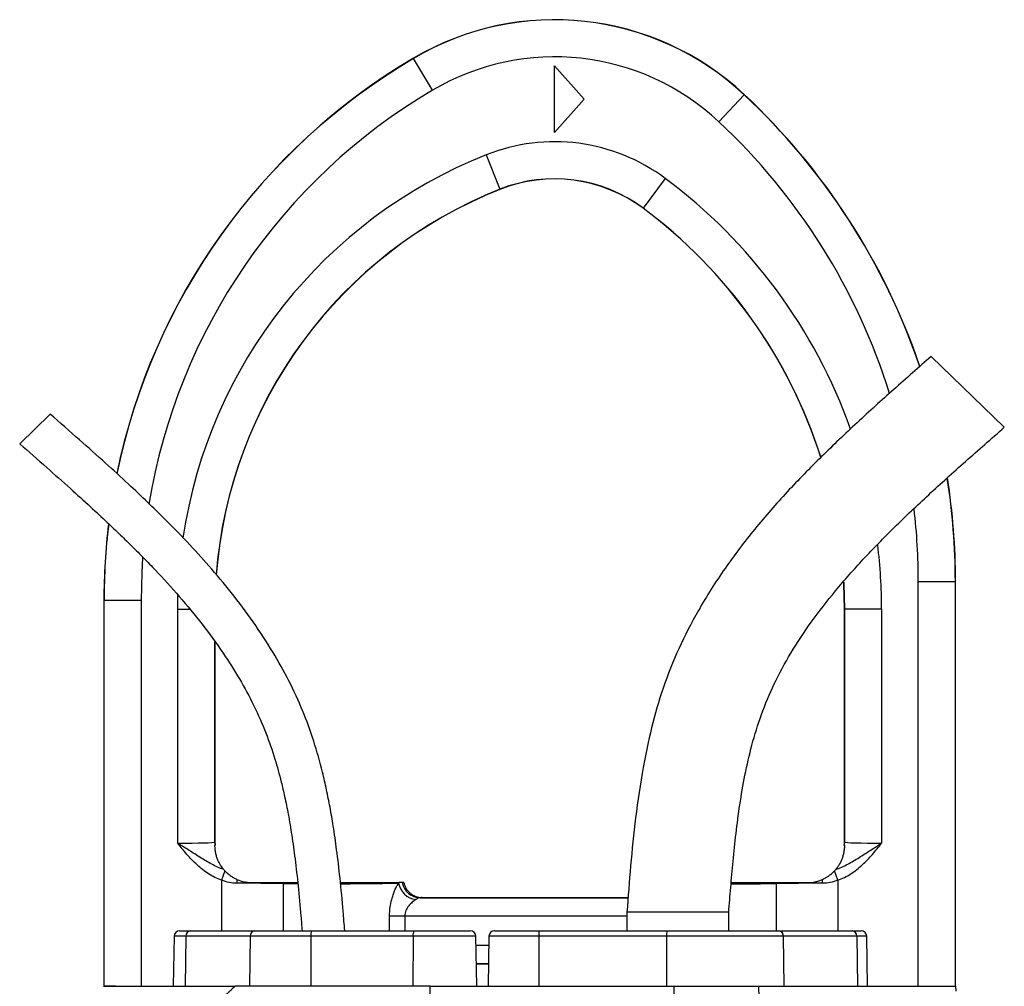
# Model space of a CAD drawing. Header units: millimetres. Extents: x 1695 to 3133, y 654 to 4111.
# Tile 5 of 5: x 2125 to 2657, y 3589 to 4111. Entities that reach past the tile are written whole.
import ezdxf

# ---------------------------------------------------------------- set-up
doc = ezdxf.new("R2010")
doc.units = ezdxf.units.MM
doc.header["$LTSCALE"] = 2

msp = doc.modelspace()

# ---------------------------------------------------------------- linework, layer by layer
at = {"color": 7, "linetype": 'Continuous', "lineweight": 25}
for p, q in [((2337.82, 4090.31), (2337.77, 4090.38)), ((2337.77, 4090.38), (2337.77, 4090.38)), ((2347.98, 4073.08), (2337.82, 4090.31)), ((2414, 4050.31), (2414, 4086.31)), ((2414, 4086.31), (2430, 4068.31)), ((2502.74, 4056.08), (2516.4, 4070.68)), ((2516.4, 4070.68), (2516.46, 4070.74)), ((2430, 4068.31), (2414, 4050.31)), ((2377.04, 4038.22), (2384.42, 4019.63)), ((2473.76, 4025.49), (2461.82, 4009.45)), ((2384.42, 4019.63), (2384.46, 4019.55)), ((2384.46, 4019.55), (2384.46, 4019.55)), ((2461.77, 4009.37), (2461.76, 4009.37)), ((2461.82, 4009.45), (2461.77, 4009.37)), ((2656.91, 3891.08), (2617.42, 3929.36)), ((2141.59, 3898.23), (2125.07, 3882.22)), ((2610.46, 3589.2), (2610.46, 3807.83)), ((2610.46, 3807.83), (2630.45, 3807.83)), ((2630.45, 3807.83), (2630.45, 3589.2)), ((2630.45, 3807.83), (2630.54, 3807.83)), ((2630.54, 3589.2), (2630.54, 3807.83)), ((2630.55, 3589.2), (2630.55, 3807.83)), ((2170.55, 3797.56), (2170.55, 3589.2)), ((2170.64, 3797.56), (2170.55, 3797.56)), ((2170.55, 3797.56), (2170.55, 3589.2)), ((2170.55, 3797.56), (2170.55, 3797.56)), ((2170.64, 3589.2), (2170.64, 3797.56)), ((2190.64, 3797.56), (2170.64, 3797.56)), ((2190.64, 3797.56), (2190.64, 3589.2)), ((2210.46, 3666.48), (2210.46, 3792.79)), ((2570.64, 3792.79), (2570.55, 3792.79)), ((2570.55, 3792.79), (2570.55, 3667.19)), ((2570.55, 3792.79), (2570.55, 3792.79)), ((2590.64, 3792.79), (2570.64, 3792.79)), ((2570.64, 3667.1), (2570.64, 3792.79)), ((2590.64, 3792.79), (2590.64, 3666.48)), ((2230.55, 3667.19), (2230.55, 3775.19)), ((2230.45, 3667.1), (2230.55, 3667.19)), ((2230.55, 3667.19), (2230.55, 3667.19)), ((2570.55, 3667.19), (2570.55, 3667)), ((2570.55, 3667.19), (2570.64, 3667.1)), ((2570.55, 3667.19), (2570.55, 3667.19)), ((2235.93, 3651.55), (2234.17, 3646.48)), ((2566.93, 3646.48), (2565.16, 3651.55)), ((2342.42, 3637.2), (2453.69, 3637.2)), ((2453.05, 3629.2), (2453.05, 3619.2)), ((2508.05, 3629.2), (2453.05, 3629.2)), ((2508.05, 3619.2), (2508.05, 3629.2)), ((2333.02, 3627.02), (2324.85, 3627.02)), ((2211.46, 3619.2), (2217.22, 3619.2)), ((2217.22, 3619.2), (2251.96, 3619.2)), ((2251.96, 3619.2), (2282.78, 3619.2)), ((2282.78, 3619.2), (2337.99, 3619.2)), ((2337.99, 3619.2), (2368.44, 3619.2)), ((2381.52, 3619.2), (2405.73, 3619.2)), ((2405.73, 3619.2), (2474.75, 3619.2)), ((2474.75, 3619.2), (2535.05, 3619.2)), ((2535.05, 3619.2), (2574.78, 3619.2)), ((2574.78, 3619.2), (2579.58, 3619.2)), ((2208.46, 3616.25), (2207.99, 3589.2)), ((2214.87, 3616.25), (2214.51, 3589.2)), ((2249.62, 3616.25), (2214.87, 3616.25)), ((2249.62, 3616.25), (2249.25, 3589.2)), ((2282.34, 3616.25), (2249.62, 3616.25)), ((2282.34, 3616.25), (2282.27, 3589.2)), ((2337.55, 3616.25), (2282.34, 3616.25)), ((2337.55, 3616.25), (2337.48, 3589.2)), ((2371.91, 3589.2), (2371.44, 3616.25)), ((2378.52, 3616.25), (2378.04, 3589.2)), ((2405.47, 3616.25), (2405.43, 3589.2)), ((2474.49, 3616.25), (2405.47, 3616.25)), ((2474.49, 3616.25), (2474.45, 3589.2)), ((2537.5, 3616.25), (2474.49, 3616.25)), ((2537.5, 3616.25), (2537.89, 3589.2)), ((2577.24, 3616.25), (2537.5, 3616.25)), ((2577.24, 3616.25), (2577.63, 3589.2)), ((2583.05, 3589.2), (2582.58, 3616.25)), ((2378.26, 3601.38), (2371.7, 3601.38)), ((2378.25, 3601.2), (2371.7, 3601.2)), ((2176.74, 3589.2), (2170.64, 3589.2)), ((2346.78, 3589.2), (2241.43, 3589.2)), ((2346.58, 3521.27), (2346.78, 3589.2)), ((2346.78, 3589.2), (2478.5, 3589.2)), ((2478.4, 3556.26), (2478.5, 3589.2)), ((2478.5, 3589.2), (2524.39, 3589.2)), ((2524.89, 3562.66), (2524.39, 3589.2)), ((2524.39, 3589.2), (2630.75, 3589.2)), ((2630.83, 3586.63), (2630.75, 3589.2))]:
    msp.add_line(p, q, dxfattribs=at)
at = {"color": 8, "linetype": 'Continuous', "lineweight": 25}
for p, q in [((2210.46, 3792.79), (2210.56, 3800.21)), ((2210.46, 3792.79), (2217.01, 3792.79)), ((2230.45, 3775.32), (2230.45, 3667.1)), ((2234.17, 3646.48), (2234.17, 3619.2)), ((2267.33, 3644.67), (2267.33, 3619.2)), ((2533.76, 3644.67), (2533.76, 3619.2)), ((2566.93, 3646.48), (2566.93, 3619.2)), ((2341.39, 3637.02), (2453.68, 3637.02)), ((2324.85, 3619.2), (2324.85, 3627.02)), ((2333.02, 3627.02), (2333.02, 3619.2)), ((2453.05, 3627.02), (2333.02, 3627.02)), ((2214.87, 3616.25), (2208.46, 3616.25)), ((2371.44, 3616.25), (2337.55, 3616.25)), ((2371.52, 3611.37), (2378.43, 3611.37)), ((2405.47, 3616.25), (2378.52, 3616.25)), ((2582.58, 3616.25), (2577.24, 3616.25))]:
    msp.add_line(p, q, dxfattribs=at)
at = {"color": 8, "linetype": 'Continuous', "lineweight": 25, "flags": 128}
for points in [[(2191.48, 3820.76), (2190.99, 3812.64), (2190.64, 3797.56)], [(2570.64, 3792.79), (2570.28, 3806.75), (2570.24, 3807.47)]]:
    msp.add_lwpolyline(points, dxfattribs=at)
at = {"color": 7, "linetype": 'Continuous', "lineweight": 25, "flags": 128}
msp.add_lwpolyline([(2570.15, 3807.39), (2570.19, 3806.74), (2570.55, 3792.79)], dxfattribs=at)
at = {"color": 7, "linetype": 'Continuous', "lineweight": 25}
for centre, radius, start, end in [((2414, 3961.2), 150, 46.9147, 120.5418), ((2414, 3961.2), 149.99, 46.9147, 120.5418), ((2414, 3961.2), 149.91, 46.9147, 120.5418), ((2510.55, 3797.56), 340, 120.5418, 168.3939), ((2414, 3961.2), 129.91, 46.9147, 120.5418), ((2270.55, 3807.83), 360, 18.8003, 46.9147), ((2414, 3945.2), 100.09, 53.3378, 111.6674), ((2414, 3945.2), 80.09, 53.3378, 111.6674), ((2414, 3945.2), 80, 53.3378, 111.6674), ((2474.55, 3792.79), 244, 111.6674, 175.6694), ((2300.55, 3792.79), 270, 17.67, 53.3378), ((2270.55, 3807.83), 360, 0, 8.917), ((2510.55, 3797.56), 340, 173.0282, 180), ((2246.45, 3667.11), 16, 180.0175, 186.8534), ((2554.64, 3667.11), 16, 353.1466, 359.9825), ((2283.94, 3644.78), 41.57, 177.0444, 179.899), ((2278.17, 3644.59), 10.83, 176.7649, 179.5405), ((2340.78, 3647.15), 11.29, 191.1347, 261.0439), ((2341.5, 3646.92), 9.9, 190.007, 269.3199), ((2522.93, 3644.59), 10.83, 0.4595, 3.2351), ((2517.16, 3644.78), 41.57, 0.101, 2.9556), ((2211.46, 3616.2), 3, 90, 179), ((2217.59, 3616.5), 2.72, 97.6531, 185.2722), ((2252.33, 3616.5), 2.72, 97.6531, 185.2722), ((2287.64, 3616.96), 5.34, 155.2611, 187.6513), ((2342.85, 3616.96), 5.34, 155.2611, 187.6513), ((2368.44, 3616.2), 3, 1, 90), ((2381.52, 3616.2), 3, 90, 179), ((2414.07, 3616.97), 8.63, 165.0616, 184.8017), ((2483.09, 3616.97), 8.63, 165.0616, 184.8017), ((2534.75, 3616.45), 2.76, 355.7484, 83.8791), ((2574.49, 3616.45), 2.76, 355.7484, 83.8791), ((2579.58, 3616.2), 3, 1, 90)]:
    msp.add_arc(centre, radius, start, end, dxfattribs=at)
at = {"color": 8, "linetype": 'Continuous', "lineweight": 25}
for centre, radius, start, end in [((2510.55, 3797.56), 339.99, 120.5418, 168.3838), ((2510.55, 3797.56), 339.91, 120.5418, 168.3937), ((2510.55, 3797.56), 319.91, 120.5418, 170.6296), ((2270.55, 3807.83), 359.91, 18.791, 46.9147), ((2270.55, 3807.83), 359.99, 18.8001, 46.9147), ((2270.55, 3807.83), 339.91, 17.3686, 46.9147), ((2474.55, 3792.79), 264.09, 111.6674, 171.6303), ((2300.55, 3792.79), 290.09, 19.606, 53.3378), ((2474.55, 3792.79), 244.09, 111.6674, 175.6592), ((2300.55, 3792.79), 270.09, 17.6923, 53.3378), ((2270.55, 3807.83), 359.91, 0, 8.8981), ((2270.55, 3807.83), 359.99, 0, 8.9167), ((2270.55, 3807.83), 339.91, 0, 6.6094), ((2510.55, 3797.56), 339.99, 173.0077, 180), ((2510.55, 3797.56), 339.91, 173.0427, 180), ((2300.55, 3792.79), 290.09, 0, 6.8833)]:
    msp.add_arc(centre, radius, start, end, dxfattribs=at)
at = {"color": 7, "linetype": 'Continuous', "lineweight": 25}
for centre, major_axis, ratio, start_param, end_param in [((2210.46, 3667.11), (20, 0), 0.031419, 4.712389, 6.265732), ((2246.55, 3667.2), (11.32, 11.32), 0.999467, 2.356347, 2.481376), ((2554.55, 3667.2), (11.32, -11.32), 0.999467, 0.660217, 0.785246), ((2590.64, 3667.11), (20, 0), 0.031419, 3.159046, 4.712389), ((2234.17, 3643.71), (60, 0), 0.019201, 0.985111, 1.433744), ((2566.93, 3643.71), (60, 0), 0.019201, 1.707848, 2.156482)]:
    msp.add_ellipse(centre, major_axis=major_axis, ratio=ratio, start_param=start_param, end_param=end_param, dxfattribs=at)
at = {"color": 8, "linetype": 'Continuous', "lineweight": 25}
for centre, start_param, end_param in [((2290.55, 3645.2), 4.126703, 4.340089), ((2290.55, 3645.2), 4.900652, 5.912752), ((2510.55, 3645.2), 4.683217, 5.298075)]:
    msp.add_ellipse(centre, major_axis=(42, 0), ratio=0.014961, start_param=start_param, end_param=end_param, dxfattribs=at)
at = {"color": 7, "linetype": 'Continuous', "lineweight": 25}
for points, knots in [([(2617.42, 3929.36), (2610.67, 3923.42), (2597.23, 3911.61), (2577.37, 3893.67), (2558.08, 3875.34), (2539.47, 3856.34), (2521.9, 3836.32), (2505.73, 3815.04), (2491.97, 3793.43), (2480.79, 3771.8), (2472.35, 3750.52), (2466.19, 3729), (2461.27, 3705.56), (2457.62, 3680.65), (2454.99, 3654.52), (2453.69, 3637.52), (2453.05, 3629.2)], [0, 0, 0, 0, 0.075782, 0.150783, 0.225431, 0.300064, 0.374771, 0.449773, 0.525045, 0.590363, 0.654638, 0.717589, 0.778744, 0.856355, 0.929624, 1, 1, 1, 1]), ([(2300.64, 3619.2), (2300.36, 3622.7), (2299.62, 3632.18), (2298.24, 3646.78), (2296.46, 3662.13), (2294.62, 3674.92), (2292.78, 3685.72), (2290.85, 3695.42), (2288.11, 3707.34), (2284.09, 3721.69), (2278.1, 3738.18), (2270.67, 3754.18), (2261.73, 3770.2), (2251.33, 3786.14), (2239.67, 3801.71), (2227.68, 3816.03), (2217.72, 3826.92), (2209.56, 3835.41), (2202.51, 3842.53), (2193.77, 3851.05), (2183.28, 3860.96), (2170.98, 3872.21), (2156.89, 3884.78), (2146.88, 3893.58), (2141.59, 3898.23)], [0, 0, 0, 0, 0.031551, 0.085485, 0.13182, 0.170511, 0.201542, 0.230301, 0.25948, 0.311438, 0.364163, 0.416982, 0.469826, 0.529004, 0.587941, 0.644518, 0.696912, 0.720533, 0.75038, 0.786967, 0.830235, 0.880156, 0.936733, 1, 1, 1, 1]), ([(2508.05, 3629.2), (2508.41, 3633.64), (2509.16, 3642.82), (2510.42, 3656.99), (2511.97, 3671.92), (2513.99, 3687.44), (2516.72, 3703.41), (2520.44, 3719.71), (2525.54, 3736.24), (2532.51, 3752.9), (2541.58, 3769.58), (2552.71, 3786.34), (2565.85, 3803.22), (2580.92, 3820.26), (2597.81, 3837.51), (2616.3, 3855.04), (2636.19, 3872.93), (2649.91, 3884.95), (2656.91, 3891.08)], [0, 0, 0, 0, 0.04261, 0.088057, 0.136008, 0.186034, 0.237676, 0.290826, 0.345714, 0.402895, 0.463102, 0.526963, 0.594979, 0.667421, 0.744346, 0.825622, 0.91098, 1, 1, 1, 1]), ([(2125.07, 3882.22), (2129.95, 3877.94), (2139.1, 3869.91), (2151.87, 3858.57), (2162.77, 3848.69), (2171.81, 3840.29), (2179.31, 3833.14), (2185.89, 3826.7), (2192.16, 3820.4), (2200.75, 3811.49), (2211.45, 3799.76), (2223.75, 3784.86), (2234.61, 3770), (2243.94, 3755.27), (2251.69, 3740.9), (2258.07, 3726.43), (2262.13, 3714.67), (2264.73, 3705.77), (2266.5, 3699.02), (2268.34, 3691.11), (2270.26, 3681.54), (2272.15, 3670.32), (2273.93, 3657.42), (2275.55, 3642.87), (2276.75, 3629.93), (2277.41, 3621.85), (2277.62, 3619.2)], [0, 0, 0, 0, 0.061537, 0.115578, 0.162106, 0.201141, 0.23272, 0.260437, 0.288549, 0.317052, 0.377914, 0.439148, 0.500379, 0.552487, 0.604477, 0.6552, 0.702424, 0.722481, 0.743133, 0.768669, 0.799514, 0.835762, 0.876712, 0.923031, 0.974731, 1, 1, 1, 1]), ([(2234.17, 3646.48), (2231.66, 3647.36), (2229.32, 3648.53), (2226, 3650.65), (2224.92, 3651.41), (2222.84, 3653.04), (2221.84, 3653.89), (2218.95, 3656.55), (2217.16, 3658.45), (2213.73, 3662.39), (2212.09, 3664.44), (2210.46, 3666.48)], [0, 0, 0, 0, 0.25, 0.25, 0.375, 0.375, 0.5, 0.5, 0.75, 0.75, 1, 1, 1, 1]), ([(2235.27, 3652.29), (2233.01, 3653.05), (2230.86, 3654.04), (2226.68, 3656.27), (2224.65, 3657.49), (2220.61, 3660), (2218.61, 3661.29), (2215.57, 3663.23), (2214.55, 3663.87), (2213.02, 3664.85), (2212.51, 3665.18), (2211.74, 3665.67), (2211.49, 3665.83), (2210.97, 3666.16), (2210.71, 3666.32), (2210.46, 3666.48)], [0, 0, 0, 0, 0.25, 0.25, 0.5, 0.5, 0.75, 0.75, 0.875, 0.875, 0.9375, 0.9375, 0.96875, 0.96875, 1, 1, 1, 1]), ([(2230.67, 3665.19), (2230.65, 3665.35), (2230.58, 3666.02), (2230.56, 3666.69), (2230.55, 3667.19)], [0, 0, 0, 0, 0.250054, 1, 1, 1, 1]), ([(2235.27, 3652.29), (2234.77, 3652.88), (2234.19, 3653.64), (2233.31, 3655.04), (2233.01, 3655.56), (2232.46, 3656.64), (2232.2, 3657.22), (2231.72, 3658.42), (2231.5, 3659.05), (2231.13, 3660.35), (2230.98, 3661.01), (2230.74, 3662.35), (2230.66, 3663.01), (2230.58, 3663.95), (2230.57, 3664.25), (2230.55, 3664.79), (2230.55, 3665.03), (2230.55, 3665.2)], [0, 0, 0, 0, 0.25, 0.25, 0.375, 0.375, 0.5, 0.5, 0.625, 0.625, 0.75, 0.75, 0.875, 0.875, 0.9375, 0.9375, 1, 1, 1, 1]), ([(2565.82, 3652.29), (2568.09, 3653.05), (2570.23, 3654.04), (2574.41, 3656.27), (2576.45, 3657.49), (2580.48, 3660), (2582.49, 3661.29), (2585.53, 3663.23), (2586.54, 3663.87), (2588.07, 3664.85), (2588.59, 3665.18), (2589.35, 3665.67), (2589.61, 3665.83), (2590.12, 3666.16), (2590.38, 3666.32), (2590.64, 3666.48)], [0, 0, 0, 0, 0.25, 0.25, 0.5, 0.5, 0.75, 0.75, 0.875, 0.875, 0.9375, 0.9375, 0.96875, 0.96875, 1, 1, 1, 1]), ([(2570.55, 3665.2), (2570.55, 3665.03), (2570.55, 3664.79), (2570.53, 3664.25), (2570.51, 3663.94), (2570.44, 3663), (2570.35, 3662.34), (2570.12, 3661.01), (2569.96, 3660.34), (2569.59, 3659.04), (2569.37, 3658.41), (2568.65, 3656.6), (2568.08, 3655.52), (2567.21, 3654.12), (2566.91, 3653.68), (2566.34, 3652.92), (2566.07, 3652.58), (2565.82, 3652.29)], [0, 0, 0, 0, 0.0625, 0.0625, 0.125, 0.125, 0.25, 0.25, 0.375, 0.375, 0.5, 0.5, 0.75, 0.75, 0.875, 0.875, 1, 1, 1, 1]), ([(2566.93, 3646.48), (2569.44, 3647.36), (2571.78, 3648.53), (2575.1, 3650.65), (2576.17, 3651.41), (2578.26, 3653.04), (2579.25, 3653.89), (2582.14, 3656.55), (2583.93, 3658.45), (2587.36, 3662.39), (2589.01, 3664.44), (2590.64, 3666.48)], [0, 0, 0, 0, 0.25, 0.25, 0.375, 0.375, 0.5, 0.5, 0.75, 0.75, 1, 1, 1, 1]), ([(2570.55, 3667), (2570.55, 3666.9), (2570.54, 3666.29), (2570.48, 3665.69), (2570.42, 3665.19)], [0, 0, 0, 0, 0.171359, 1, 1, 1, 1]), ([(2235.93, 3651.55), (2236.31, 3651.14), (2236.75, 3650.71), (2237.71, 3649.85), (2238.24, 3649.42), (2239.35, 3648.61), (2239.93, 3648.23), (2241.14, 3647.54), (2241.77, 3647.21), (2242.42, 3646.92)], [0, 0, 0, 0, 0.25, 0.25, 0.5, 0.5, 0.75, 0.75, 1, 1, 1, 1]), ([(2558.68, 3646.92), (2559.33, 3647.21), (2559.96, 3647.54), (2561.16, 3648.23), (2561.74, 3648.61), (2562.85, 3649.41), (2563.38, 3649.84), (2564.35, 3650.71), (2564.79, 3651.14), (2565.16, 3651.55)], [0, 0, 0, 0, 0.25, 0.25, 0.5, 0.5, 0.75, 0.75, 1, 1, 1, 1]), ([(2242.42, 3646.92), (2243.69, 3646.36), (2245.02, 3645.93), (2247.07, 3645.49), (2247.76, 3645.38), (2249.16, 3645.23), (2249.85, 3645.2), (2250.55, 3645.2)], [0, 0, 0, 0, 0.5, 0.5, 0.75, 0.75, 1, 1, 1, 1]), ([(2250.55, 3645.2), (2253.53, 3645.2), (2256.43, 3645.2), (2260.64, 3645.2), (2262.03, 3645.2), (2264.73, 3645.2), (2266.06, 3645.2), (2267.35, 3645.2)], [0, 0, 0, 0, 0.5, 0.5, 0.75, 0.75, 1, 1, 1, 1]), ([(2267.35, 3645.2), (2269.07, 3645.2), (2271.59, 3645.2), (2274.37, 3645.2), (2275.25, 3645.2)], [0, 0, 0, 0, 0.685846, 1, 1, 1, 1]), ([(2298.32, 3645.2), (2300.31, 3645.2), (2304.62, 3645.2), (2310.8, 3645.2), (2316.75, 3645.2), (2321.91, 3645.2), (2326.72, 3645.2), (2328.87, 3645.2), (2330.09, 3645.2)], [0, 0, 0, 0, 0.139815, 0.302175, 0.464533, 0.626817, 0.7891, 1, 1, 1, 1]), ([(2324.85, 3627.02), (2324.85, 3628.84), (2324.99, 3630.62), (2325.39, 3633.24), (2325.56, 3634.1), (2325.93, 3635.76), (2326.15, 3636.57), (2326.62, 3638.14), (2326.87, 3638.9), (2327.4, 3640.34), (2327.68, 3641.02), (2328.25, 3642.31), (2328.55, 3642.92), (2329.13, 3644.03), (2329.42, 3644.53), (2329.7, 3644.97)], [0, 0, 0, 0, 0.25, 0.25, 0.375, 0.375, 0.5, 0.5, 0.625, 0.625, 0.75, 0.75, 0.875, 0.875, 1, 1, 1, 1]), ([(2332.62, 3645.2), (2332.74, 3644.64), (2332.9, 3644.1), (2333.32, 3643.03), (2333.57, 3642.51), (2334.16, 3641.54), (2334.49, 3641.08), (2335.24, 3640.21), (2335.65, 3639.81), (2336.53, 3639.1), (2337, 3638.77), (2338, 3638.21), (2338.52, 3637.97), (2340.13, 3637.4), (2341.27, 3637.2), (2342.42, 3637.2)], [0, 0, 0, 0, 0.125, 0.125, 0.25, 0.25, 0.375, 0.375, 0.5, 0.5, 0.625, 0.625, 0.75, 0.75, 1, 1, 1, 1]), ([(2509.4, 3645.2), (2510.07, 3645.2), (2513.11, 3645.2), (2518.5, 3645.2), (2526.17, 3645.2), (2530.99, 3645.2), (2533.75, 3645.2)], [0, 0, 0, 0, 0.079286, 0.354867, 0.630448, 1, 1, 1, 1]), ([(2533.75, 3645.2), (2536.33, 3645.2), (2539.03, 3645.2), (2543.24, 3645.2), (2544.68, 3645.2), (2547.58, 3645.2), (2549.06, 3645.2), (2550.55, 3645.2)], [0, 0, 0, 0, 0.5, 0.5, 0.75, 0.75, 1, 1, 1, 1]), ([(2550.55, 3645.2), (2551.94, 3645.2), (2553.32, 3645.34), (2555.37, 3645.77), (2556.05, 3645.96), (2557.39, 3646.39), (2558.04, 3646.64), (2558.68, 3646.92)], [0, 0, 0, 0, 0.5, 0.5, 0.75, 0.75, 1, 1, 1, 1]), ([(2339.02, 3636), (2338.72, 3635.8), (2338.4, 3635.59), (2337.77, 3635.11), (2337.45, 3634.85), (2336.48, 3634), (2335.84, 3633.36), (2334.65, 3631.88), (2334.11, 3631.06), (2333.49, 3629.64), (2333.32, 3629.14), (2333.09, 3628.11), (2333.02, 3627.56), (2333.02, 3627.02)], [0, 0, 0, 0, 0.125, 0.125, 0.25, 0.25, 0.5, 0.5, 0.75, 0.75, 0.875, 0.875, 1, 1, 1, 1]), ([(2341.39, 3637.02), (2341.07, 3637.01), (2340.72, 3636.9), (2339.94, 3636.55), (2339.5, 3636.3), (2339.02, 3636)], [0, 0, 0, 0, 0.5, 0.5, 1, 1, 1, 1]), ([(2342.42, 3637.2), (2342.42, 3637.17), (2342.33, 3637.14), (2341.98, 3637.08), (2341.73, 3637.05), (2341.39, 3637.02)], [0, 0, 0, 0, 0.5, 0.5, 1, 1, 1, 1]), ([(2170.41, 3589.2), (2170.57, 3589.2), (2170.9, 3589.2), (2173.47, 3589.2), (2176.27, 3589.2), (2177.49, 3589.2)], [0, 0, 0, 0, 0.350697, 0.715114, 1, 1, 1, 1]), ([(2177.49, 3589.2), (2177.66, 3589.2), (2178.01, 3589.2), (2178.55, 3589.2), (2179.1, 3589.2), (2179.68, 3589.2), (2180.28, 3589.2), (2180.9, 3589.2), (2181.54, 3589.2), (2182.2, 3589.2), (2182.88, 3589.2), (2183.58, 3589.2), (2184.3, 3589.2), (2185.04, 3589.2), (2185.8, 3589.2), (2186.59, 3589.2), (2187.39, 3589.2), (2188.21, 3589.2), (2189.05, 3589.2), (2189.91, 3589.2), (2190.8, 3589.2), (2191.7, 3589.2), (2192.62, 3589.2), (2193.57, 3589.2), (2194.53, 3589.2), (2195.51, 3589.2), (2196.52, 3589.2), (2197.54, 3589.2), (2198.59, 3589.2), (2199.65, 3589.2), (2200.74, 3589.2), (2201.84, 3589.2), (2204.19, 3589.2), (2207.85, 3589.2), (2212.33, 3589.2), (2216.38, 3589.2), (2220.05, 3589.2), (2225.29, 3589.2), (2232.42, 3589.2), (2238.29, 3589.2), (2241.43, 3589.2)], [0, 0, 0, 0, 0.015478, 0.030979, 0.046505, 0.062059, 0.077642, 0.093257, 0.108906, 0.12459, 0.140311, 0.156072, 0.171874, 0.18772, 0.203611, 0.21955, 0.235537, 0.251576, 0.267667, 0.283813, 0.300016, 0.316276, 0.332598, 0.34898, 0.365427, 0.381939, 0.398518, 0.415166, 0.431884, 0.448674, 0.465538, 0.482477, 0.499493, 0.571807, 0.642701, 0.68468, 0.732282, 0.785519, 0.885125, 1, 1, 1, 1]), ([(2241.43, 3589.2), (2240.91, 3588.73), (2239.95, 3587.85), (2238.64, 3586.63), (2237.56, 3585.62), (2236.71, 3584.81), (2236.07, 3584.2), (2235.45, 3583.59), (2234.78, 3582.89), (2233.99, 3582.04), (2233.22, 3581.17), (2232.47, 3580.29), (2231.75, 3579.39), (2231.04, 3578.48), (2230.58, 3577.86), (2230.36, 3577.56)], [0, 0, 0, 0, 0.130608, 0.242339, 0.335183, 0.409136, 0.464192, 0.500351, 0.573381, 0.645815, 0.717679, 0.789002, 0.85981, 0.930133, 1, 1, 1, 1])]:
    msp.add_open_spline(points, degree=3, knots=knots, dxfattribs=at)
for points in [[(2230.55, 3665.2), (2230.56, 3665.2), (2230.57, 3665.2), (2230.57, 3665.2)], [(2570.53, 3665.2), (2570.53, 3665.2), (2570.54, 3665.2), (2570.55, 3665.2)], [(2235.27, 3652.29), (2235.43, 3652.1), (2235.66, 3651.84), (2235.93, 3651.55)], [(2565.16, 3651.55), (2565.44, 3651.84), (2565.66, 3652.1), (2565.82, 3652.29)], [(2242.36, 3644.85), (2239.54, 3644.86), (2236.82, 3645.47), (2234.17, 3646.48)], [(2329.7, 3644.97), (2329.83, 3645.05), (2329.96, 3645.13), (2330.09, 3645.2)], [(2331.76, 3645.2), (2331.35, 3645.2), (2330.77, 3645.2), (2330.09, 3645.2)], [(2332.62, 3645.2), (2332.61, 3645.2), (2332.33, 3645.2), (2331.76, 3645.2)], [(2566.93, 3646.48), (2564.28, 3645.47), (2561.56, 3644.86), (2558.73, 3644.85)]]:
    msp.add_open_spline(points, degree=3, dxfattribs=at)

doc.saveas('drawing.dxf')
